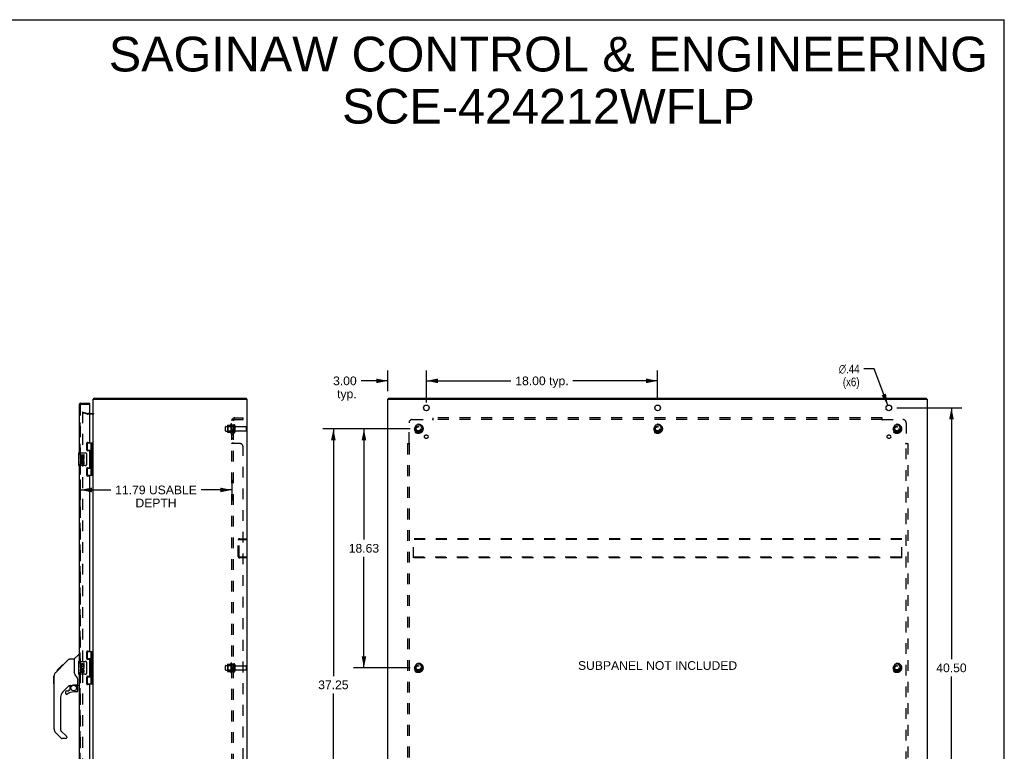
# Model space of a CAD drawing. Header units: inches. Extents: x 0 to 153, y 0 to 99.
# Tile 9 of 9: x 77 to 153, y 42 to 99. Entities that reach past the tile are written whole.
import ezdxf

# ---------------------------------------------------------------- set-up
doc = ezdxf.new("R2010")
doc.units = ezdxf.units.IN
doc.header["$LTSCALE"] = 8.430328
doc.header["$MEASUREMENT"] = 0
doc.linetypes.add('HIDDEN', pattern=[0.2, 0.1, -0.1])
doc.layers.get('0').update_dxf_attribs({"linetype": 'CONTINUOUS'})
for name, color, linetype in [('DEFAULT_2', 8, 'HIDDEN'), ('DIMENSIONS', 7, 'CONTINUOUS'), ('MASTER_DOOR_ASSEMBLY', 7, 'CONTINUOUS'), ('SLAVE_DOOR_ASSEMBLY', 7, 'CONTINUOUS'), ('SUBPANEL', 7, 'CONTINUOUS')]:
    doc.layers.add(name, color=color, linetype=linetype)
doc.styles.get("Standard").update_dxf_attribs({"font": 'arial.ttf'})
doc.styles.add('TEXTSTYLE_1', font='gdt', dxfattribs={"width": 0.8})
doc.dimstyles.new('DIMSTYLE_1', dxfattribs={"dimtxt": 0.67623, "dimasz": 0.901639, "dimexe": 0.09, "dimexo": 0.07, "dimgap": 0.0375, "dimtad": 0, "dimtih": 1, "dimtoh": 1, "dimzin": 4, "dimdsep": 46, "dimtxsty": 'Standard', "dimblk": '_FILLED', "dimblk1": '_FILLED', "dimblk2": '_FILLED', "dimcen": 0.09, "dimadec": 3, "dimazin": 1, "dimtfac": 1, "dimtdec": 3, "dimtofl": 0, "dimtmove": 0, "dimatfit": 3, "dimldrblk": '_FILLED', "dimfxl": 0, "dimtolj": 1, "dimtzin": 4, "dimarcsym": 0})
doc.dimstyles.new('DIMSTYLE_2', dxfattribs={"dimtxt": 0.67623, "dimasz": 0.901639, "dimexe": 0.09, "dimexo": 0.07, "dimgap": 0.09, "dimtad": 0, "dimtih": 1, "dimtoh": 1, "dimzin": 4, "dimdsep": 46, "dimtxsty": 'Standard', "dimblk": '_FILLED', "dimblk1": '_FILLED', "dimblk2": '_FILLED', "dimcen": 0.09, "dimadec": 3, "dimazin": 1, "dimtfac": 1, "dimtdec": 3, "dimtofl": 0, "dimtmove": 0, "dimatfit": 1, "dimldrblk": '_FILLED', "dimfxl": 0, "dimtolj": 1, "dimtzin": 4, "dimarcsym": 0})

# ---------------------------------------------------------------- blocks, each defined once
blk = doc.blocks.new('_FILLED')
at = {"color": 0, "linetype": 'ByBlock'}
blk.add_solid([(0, 0), (-1, 0.2), (-1, -0.2)], dxfattribs=at)
blk = doc.blocks.new('*D6')
at = {"layer": 'DIMENSIONS', "color": 2, "linetype": 'Continuous'}
for p, q in [((105.292, 70.244), (105.292, 71.856)), ((108.292, 69.35), (108.292, 71.856)), ((105.292, 71.045), (103.21, 71.045)), ((108.292, 71.045), (110.095, 71.045))]:
    blk.add_line(p, q, dxfattribs=at)
at = {"layer": 'DIMENSIONS', "color": 2, "linetype": 'Continuous', "xscale": 0.9016393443, "yscale": 0.9016393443, "zscale": 0.9016393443}
blk.add_blockref('_FILLED', (105.292, 71.045), dxfattribs=at)
at = {"layer": 'DIMENSIONS', "color": 2, "linetype": 'Continuous', "xscale": 0.9016393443, "yscale": 0.9016393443, "zscale": 0.9016393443, "rotation": 180}
blk.add_blockref('_FILLED', (108.292, 71.045), dxfattribs=at)
at = {"layer": 'DIMENSIONS', "color": 2, "linetype": 'Continuous', "insert": (102.871, 71.383), "char_height": 0.6762, "width": 1.83763, "attachment_point": 3, "line_spacing_factor": 0.9}
blk.add_mtext('3.00\\Ptyp.', dxfattribs=at)
blk = doc.blocks.new('*D7')
at = {"layer": 'DIMENSIONS', "color": 2, "linetype": 'Continuous'}
for p, q in [((143.137, 71.978), (142.348, 71.978)), ((144.214, 69.142), (143.137, 71.978))]:
    blk.add_line(p, q, dxfattribs=at)
at = {"layer": 'DIMENSIONS', "color": 2, "linetype": 'Continuous', "xscale": 0.9016393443, "yscale": 0.9016393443, "zscale": 0.9016393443, "rotation": 290.7980968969}
blk.add_blockref('_FILLED', (144.214, 69.142), dxfattribs=at)
at = {"layer": 'DIMENSIONS', "color": 2, "linetype": 'Continuous', "insert": (142.01, 72.316), "char_height": 0.67623, "width": 2.21388, "attachment_point": 3, "line_spacing_factor": 0.9, "style": 'TEXTSTYLE_1'}
blk.add_mtext('{\\fgdt;n}\\fArial;.44\\P(x6)', dxfattribs=at)
blk = doc.blocks.new('*D9')
at = {"layer": 'DIMENSIONS', "color": 2, "linetype": 'Continuous'}
for p, q in [((81.355, 63.337), (81.355, 61.735)), ((93.148, 63.33), (93.148, 61.735)), ((81.355, 62.546), (83.741, 62.546)), ((93.148, 62.546), (90.762, 62.546))]:
    blk.add_line(p, q, dxfattribs=at)
at = {"layer": 'DIMENSIONS', "color": 2, "linetype": 'Continuous', "xscale": 0.9016393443, "yscale": 0.9016393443, "zscale": 0.9016393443, "rotation": 180}
blk.add_blockref('_FILLED', (81.355, 62.546), dxfattribs=at)
at = {"layer": 'DIMENSIONS', "color": 2, "linetype": 'Continuous', "xscale": 0.9016393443, "yscale": 0.9016393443, "zscale": 0.9016393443}
blk.add_blockref('_FILLED', (93.148, 62.546), dxfattribs=at)
at = {"layer": 'DIMENSIONS', "color": 2, "linetype": 'Continuous', "insert": (87.252, 62.885), "char_height": 0.67623, "width": 6.34499, "attachment_point": 2, "line_spacing_factor": 0.9}
blk.add_mtext('11.79 USABLE\\PDEPTH', dxfattribs=at)
blk = doc.blocks.new('*D10')
at = {"layer": 'DIMENSIONS', "color": 2, "linetype": 'Continuous'}
for p, q in [((108.292, 69.569), (108.292, 71.856)), ((126.292, 69.569), (126.292, 71.856)), ((108.292, 71.045), (114.881, 71.045)), ((126.292, 71.045), (119.703, 71.045))]:
    blk.add_line(p, q, dxfattribs=at)
at = {"layer": 'DIMENSIONS', "color": 2, "linetype": 'Continuous', "xscale": 0.9016393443, "yscale": 0.9016393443, "zscale": 0.9016393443, "rotation": 180}
blk.add_blockref('_FILLED', (108.292, 71.045), dxfattribs=at)
at = {"layer": 'DIMENSIONS', "color": 2, "linetype": 'Continuous', "xscale": 0.9016393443, "yscale": 0.9016393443, "zscale": 0.9016393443}
blk.add_blockref('_FILLED', (126.292, 71.045), dxfattribs=at)
at = {"layer": 'DIMENSIONS', "color": 2, "linetype": 'Continuous', "insert": (117.292, 71.383), "char_height": 0.6762, "width": 4.14536, "attachment_point": 2, "line_spacing_factor": 0.9}
blk.add_mtext('18.00 typ.', dxfattribs=at)
blk = doc.blocks.new('*D11')
at = {"layer": 'DIMENSIONS', "color": 2, "linetype": 'Continuous'}
for p, q in [((144.923, 68.937), (149.976, 68.937)), ((149.165, 68.937), (149.165, 49.364)), ((149.165, 28.437), (149.165, 48.011)), ((144.923, 28.437), (149.976, 28.437))]:
    blk.add_line(p, q, dxfattribs=at)
at = {"layer": 'DIMENSIONS', "color": 2, "linetype": 'Continuous', "xscale": 0.9016393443, "yscale": 0.9016393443, "zscale": 0.9016393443}
for p, rotation in [((149.165, 68.937), 90), ((149.165, 28.437), 270)]:
    blk.add_blockref('_FILLED', p, dxfattribs=dict(at, rotation=rotation))
at = {"layer": 'DIMENSIONS', "color": 2, "linetype": 'Continuous', "insert": (149.165, 49.025), "char_height": 0.6762, "width": 2.36303, "attachment_point": 2, "line_spacing_factor": 0.9}
blk.add_mtext('40.50', dxfattribs=at)
blk = doc.blocks.new('*D12')
at = {"layer": 'DIMENSIONS', "color": 2, "linetype": 'Continuous'}
for p, q in [((107.036, 67.312), (100.244, 67.312)), ((101.056, 67.312), (101.056, 48.04)), ((101.056, 30.062), (101.056, 46.687)), ((107.036, 30.062), (100.244, 30.062))]:
    blk.add_line(p, q, dxfattribs=at)
at = {"layer": 'DIMENSIONS', "color": 2, "linetype": 'Continuous', "xscale": 0.9016393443, "yscale": 0.9016393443, "zscale": 0.9016393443}
for p, rotation in [((101.056, 67.312), 90), ((101.056, 30.062), 270)]:
    blk.add_blockref('_FILLED', p, dxfattribs=dict(at, rotation=rotation))
at = {"layer": 'DIMENSIONS', "color": 2, "linetype": 'Continuous', "insert": (101.056, 47.702), "char_height": 0.6762, "width": 2.36303, "attachment_point": 2, "line_spacing_factor": 0.9}
blk.add_mtext('37.25', dxfattribs=at)
blk = doc.blocks.new('*D13')
at = {"layer": 'DIMENSIONS', "color": 2, "linetype": 'Continuous'}
for p, q in [((107.036, 67.312), (102.622, 67.312)), ((103.433, 67.312), (103.433, 58.676)), ((103.433, 48.687), (103.433, 57.324)), ((107.036, 48.687), (102.622, 48.687))]:
    blk.add_line(p, q, dxfattribs=at)
at = {"layer": 'DIMENSIONS', "color": 2, "linetype": 'Continuous', "xscale": 0.9016393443, "yscale": 0.9016393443, "zscale": 0.9016393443}
for p, rotation in [((103.433, 67.312), 90), ((103.433, 48.687), 270)]:
    blk.add_blockref('_FILLED', p, dxfattribs=dict(at, rotation=rotation))
at = {"layer": 'DIMENSIONS', "color": 2, "linetype": 'Continuous', "insert": (103.433, 58.338), "char_height": 0.6762, "width": 2.36303, "attachment_point": 2, "line_spacing_factor": 0.9}
blk.add_mtext('18.63', dxfattribs=at)

msp = doc.modelspace()

# ---------------------------------------------------------------- linework, layer by layer
at = {"color": 7, "linetype": 'Continuous'}
for p, q in [((0, 99.18), (153.279, 99.18)), ((153.279, 0), (153.279, 99.18)), ((82.411, 69.612), (82.411, 69.687)), ((94.285, 69.612), (94.285, 69.687)), ((105.355, 69.612), (105.355, 69.687)), ((147.229, 69.612), (147.229, 69.687))]:
    msp.add_line(p, q, dxfattribs=at)
at = {"color": 3, "linetype": 'Continuous'}
for p, q in [((82.348, 27.762), (82.348, 69.612)), ((82.348, 69.612), (94.348, 69.612)), ((82.411, 69.687), (94.285, 69.687)), ((94.348, 27.762), (94.348, 69.612)), ((105.292, 27.762), (105.292, 69.612)), ((105.292, 69.612), (147.292, 69.612)), ((105.355, 69.687), (147.229, 69.687)), ((147.292, 27.762), (147.292, 69.612)), ((82.105, 68.512), (82.306, 68.512))]:
    msp.add_line(p, q, dxfattribs=at)
for points in [[(82.386, 69.657), (82.388, 69.658), (82.389, 69.66), (82.391, 69.662), (82.392, 69.664), (82.393, 69.666), (82.395, 69.669), (82.397, 69.673)], [(82.397, 69.673), (82.398, 69.675), (82.399, 69.677), (82.401, 69.679), (82.402, 69.681), (82.403, 69.683), (82.404, 69.684), (82.406, 69.685), (82.407, 69.686), (82.408, 69.687), (82.409, 69.687), (82.41, 69.687), (82.411, 69.687)]]:
    msp.add_lwpolyline(points, dxfattribs=at)
for centre in [(108.292, 68.937), (126.292, 68.937), (144.292, 68.937)]:
    msp.add_circle(centre, 0.219, dxfattribs=at)
for centre, radius, start, end in [((82.465, 69.57), 0.117, 132.55692, 158.95735), ((82.306, 68.554), 0.042, 270, 340.13812)]:
    msp.add_arc(centre, radius, start, end, dxfattribs=at)
at = {"color": 7, "linetype": 'Continuous'}
msp.add_arc((82.306, 68.554), 0.042, 340.13812, 360, dxfattribs=at)
at = {"layer": 'DEFAULT_2', "color": 8, "linetype": 'HIDDEN'}
for p, q in [((81.555, 68.617), (81.536, 68.544)), ((81.536, 68.596), (81.536, 28.779)), ((81.922, 68.441), (81.536, 68.544)), ((81.55, 68.611), (81.549, 68.611)), ((81.555, 68.617), (81.941, 68.513)), ((82.105, 68.512), (81.948, 68.512)), ((82.306, 68.437), (81.948, 68.437)), ((92.648, 67.155), (92.648, 67.47)), ((92.678, 67.5), (93.273, 67.5)), ((92.812, 67.568), (92.812, 67.057)), ((92.832, 67.496), (92.812, 67.516)), ((92.823, 67.59), (93.05, 67.59)), ((92.832, 67.496), (92.832, 67.129)), ((93.128, 67.496), (92.832, 67.496)), ((93.078, 67.668), (93.078, 66.957)), ((93.128, 67.496), (93.148, 67.516)), ((93.128, 67.496), (93.128, 67.129)), ((93.148, 67.647), (93.148, 66.978)), ((93.273, 67.57), (93.273, 67.055)), ((93.383, 67.57), (93.383, 67.055)), ((93.446, 67.477), (94.243, 67.477)), ((94.273, 67.447), (94.273, 67.177)), ((107.504, 67.585), (107.349, 67.317)), ((107.821, 67.59), (107.512, 67.59)), ((107.984, 67.317), (107.83, 67.585)), ((126.129, 67.585), (125.974, 67.317)), ((126.446, 67.59), (126.137, 67.59)), ((126.609, 67.317), (126.455, 67.585)), ((144.754, 67.585), (144.599, 67.317)), ((145.071, 67.59), (144.762, 67.59)), ((145.234, 67.317), (145.08, 67.585)), ((92.678, 67.125), (93.273, 67.125)), ((92.832, 67.129), (92.812, 67.109)), ((92.823, 67.035), (93.05, 67.035)), ((93.128, 67.129), (92.832, 67.129)), ((93.128, 67.129), (93.148, 67.109)), ((93.446, 67.147), (94.243, 67.147)), ((107.349, 67.307), (107.504, 67.04)), ((107.821, 67.035), (107.512, 67.035)), ((107.83, 67.04), (107.984, 67.307)), ((125.974, 67.307), (126.129, 67.04)), ((126.446, 67.035), (126.137, 67.035)), ((126.455, 67.04), (126.609, 67.307)), ((144.599, 67.307), (144.754, 67.04)), ((145.071, 67.035), (144.762, 67.035)), ((145.08, 67.04), (145.234, 67.307)), ((93.648, 57.367), (93.648, 58.633)), ((93.723, 57.367), (93.723, 58.633)), ((93.765, 58.75), (94.273, 58.75)), ((93.765, 58.675), (94.273, 58.675)), ((94.273, 58.675), (94.273, 58.75)), ((107.292, 57.25), (107.292, 58.75)), ((145.292, 58.75), (107.292, 58.75)), ((145.292, 58.675), (107.292, 58.675)), ((145.292, 57.25), (145.292, 58.75)), ((93.765, 57.325), (94.273, 57.325)), ((94.273, 57.25), (93.765, 57.25)), ((94.273, 57.325), (94.273, 57.25)), ((107.292, 57.325), (145.292, 57.325)), ((145.292, 57.25), (107.292, 57.25)), ((92.648, 48.53), (92.648, 48.845)), ((92.678, 48.875), (93.273, 48.875)), ((92.678, 48.5), (93.273, 48.5)), ((92.812, 48.943), (92.812, 48.432)), ((92.832, 48.871), (92.812, 48.891)), ((92.832, 48.504), (92.812, 48.484)), ((92.823, 48.965), (93.05, 48.965)), ((92.823, 48.41), (93.05, 48.41)), ((93.128, 48.871), (92.832, 48.871)), ((92.832, 48.871), (92.832, 48.504)), ((93.128, 48.504), (92.832, 48.504)), ((93.078, 49.043), (93.078, 48.332)), ((93.128, 48.871), (93.148, 48.891)), ((93.128, 48.871), (93.128, 48.504)), ((93.128, 48.504), (93.148, 48.484)), ((93.148, 49.022), (93.148, 48.353)), ((93.273, 48.945), (93.273, 48.43)), ((93.383, 48.945), (93.383, 48.43)), ((93.446, 48.852), (94.243, 48.852)), ((93.446, 48.522), (94.243, 48.522)), ((94.273, 48.822), (94.273, 48.552)), ((107.504, 48.96), (107.349, 48.692)), ((107.349, 48.682), (107.504, 48.415)), ((107.821, 48.965), (107.512, 48.965)), ((107.821, 48.41), (107.512, 48.41)), ((107.984, 48.692), (107.83, 48.96)), ((107.83, 48.415), (107.984, 48.682)), ((144.754, 48.96), (144.599, 48.692)), ((144.599, 48.682), (144.754, 48.415)), ((145.071, 48.965), (144.762, 48.965)), ((145.071, 48.41), (144.762, 48.41)), ((145.234, 48.692), (145.08, 48.96)), ((145.08, 48.415), (145.234, 48.682))]:
    msp.add_line(p, q, dxfattribs=at)
for points in [[(81.549, 68.611), (81.547, 68.611), (81.545, 68.61), (81.544, 68.61), (81.543, 68.609), (81.541, 68.608), (81.54, 68.607), (81.539, 68.606), (81.538, 68.604), (81.537, 68.603), (81.536, 68.601), (81.536, 68.599), (81.536, 68.598), (81.536, 68.596)], [(81.554, 68.611), (81.552, 68.611), (81.55, 68.611), (81.55, 68.611)]]:
    msp.add_lwpolyline(points, dxfattribs=at)
for centre, radius in [((107.667, 67.312), 0.372), ((107.667, 67.312), 0.356), ((107.667, 67.312), 0.312), ((107.667, 67.312), 0.204), ((107.667, 67.312), 0.188), ((107.667, 67.312), 0.183), ((107.667, 67.312), 0.165), ((126.292, 67.312), 0.372), ((126.292, 67.312), 0.356), ((126.292, 67.312), 0.312), ((126.292, 67.312), 0.204), ((126.292, 67.312), 0.188), ((126.292, 67.312), 0.183), ((126.292, 67.312), 0.165), ((144.917, 67.312), 0.372), ((144.917, 67.312), 0.356), ((144.917, 67.312), 0.312), ((144.917, 67.312), 0.204), ((144.917, 67.312), 0.188), ((144.917, 67.312), 0.183), ((144.917, 67.312), 0.165), ((107.667, 48.687), 0.372), ((144.917, 48.687), 0.372), ((107.667, 48.687), 0.356), ((107.667, 48.687), 0.312), ((107.667, 48.687), 0.204), ((107.667, 48.687), 0.188), ((107.667, 48.687), 0.183), ((107.667, 48.687), 0.165), ((144.917, 48.687), 0.356), ((144.917, 48.687), 0.312), ((144.917, 48.687), 0.204), ((144.917, 48.687), 0.188), ((144.917, 48.687), 0.183), ((144.917, 48.687), 0.165)]:
    msp.add_circle(centre, radius, dxfattribs=at)
for centre, radius, start, end in [((81.948, 68.537), 0.1, 255, 270), ((81.948, 68.537), 0.025, 255, 270), ((82.306, 68.554), 0.117, 270, 326.90018), ((92.678, 67.47), 0.03, 90, 180), ((92.953, 67.568), 0.141, 174.79195, 180), ((92.823, 67.58), 0.01, 90, 174.80617), ((93.032, 67.6), 0.01, 270, 336.03207), ((93.678, 67.312), 0.698, 149.33687, 156.03207), ((93.11, 67.647), 0.0384, 0, 145.55034), ((93.328, 67.57), 0.055, 0, 180), ((93.446, 67.54), 0.0625, 180, 270), ((94.243, 67.447), 0.03, 0, 90), ((107.512, 67.58), 0.01, 90.01235, 149.98915), ((107.821, 67.58), 0.01, 30.01204, 89.98872), ((126.137, 67.58), 0.01, 90.01235, 149.98915), ((126.446, 67.58), 0.01, 30.01204, 89.98872), ((144.762, 67.58), 0.01, 90.01235, 149.98915), ((145.071, 67.58), 0.01, 30.01204, 89.98872), ((92.678, 67.155), 0.03, 180, 270), ((92.953, 67.057), 0.141, 180, 185.20805), ((92.823, 67.045), 0.01, 185.19383, 270), ((93.032, 67.025), 0.01, 23.96793, 90), ((93.678, 67.312), 0.698, 203.96793, 210.66313), ((93.11, 66.978), 0.0384, 214.44966, 360), ((93.328, 67.055), 0.055, 180, 360), ((93.446, 67.085), 0.0625, 90, 180), ((94.243, 67.177), 0.03, 270, 360), ((107.358, 67.312), 0.01, 150.01268, 209.98829), ((107.512, 67.045), 0.01, 210.01204, 269.98872), ((107.821, 67.045), 0.01, 270.01235, 329.98915), ((107.976, 67.312), 0.01, 330.01268, 29.98829), ((125.983, 67.312), 0.01, 150.01268, 209.98829), ((126.137, 67.045), 0.01, 210.01204, 269.98872), ((126.446, 67.045), 0.01, 270.01235, 329.98915), ((126.601, 67.312), 0.01, 330.01268, 29.98829), ((144.608, 67.312), 0.01, 150.01268, 209.98829), ((144.762, 67.045), 0.01, 210.01204, 269.98872), ((145.071, 67.045), 0.01, 270.01235, 329.98915), ((145.226, 67.312), 0.01, 330.01268, 29.98829), ((93.765, 58.633), 0.117, 90, 180), ((93.765, 58.633), 0.042, 90, 180), ((93.765, 57.367), 0.117, 180, 270), ((93.765, 57.367), 0.042, 180, 270), ((93.11, 49.022), 0.0384, 0, 145.55034), ((92.678, 48.845), 0.03, 90, 180), ((92.678, 48.53), 0.03, 180, 270), ((92.953, 48.943), 0.141, 174.79195, 180), ((92.953, 48.432), 0.141, 180, 185.20805), ((92.823, 48.955), 0.01, 90, 174.80617), ((92.823, 48.42), 0.01, 185.19383, 270), ((93.032, 48.975), 0.01, 270, 336.03207), ((93.032, 48.4), 0.01, 23.96793, 90), ((93.678, 48.687), 0.698, 149.33687, 156.03207), ((93.678, 48.687), 0.698, 203.96793, 210.66313), ((93.11, 48.353), 0.0384, 214.44966, 360), ((93.328, 48.945), 0.055, 0, 180), ((93.328, 48.43), 0.055, 180, 360), ((93.446, 48.915), 0.0625, 180, 270), ((93.446, 48.46), 0.0625, 90, 180), ((94.243, 48.822), 0.03, 0, 90), ((94.243, 48.552), 0.03, 270, 360), ((107.358, 48.687), 0.01, 150.01268, 209.98829), ((107.512, 48.955), 0.01, 90.01235, 149.98915), ((107.512, 48.42), 0.01, 210.01204, 269.98872), ((107.821, 48.955), 0.01, 30.01204, 89.98872), ((107.821, 48.42), 0.01, 270.01235, 329.98915), ((107.976, 48.687), 0.01, 330.01268, 29.98829), ((144.608, 48.687), 0.01, 150.01268, 209.98829), ((144.762, 48.955), 0.01, 90.01235, 149.98915), ((144.762, 48.42), 0.01, 210.01204, 269.98872), ((145.071, 48.955), 0.01, 30.01204, 89.98872), ((145.071, 48.42), 0.01, 270.01235, 329.98915), ((145.226, 48.687), 0.01, 330.01268, 29.98829)]:
    msp.add_arc(centre, radius, start, end, dxfattribs=at)
at = {"layer": 'MASTER_DOOR_ASSEMBLY', "color": 3, "linetype": 'Continuous'}
for p, q in [((81.28, 69.195), (81.28, 65.437)), ((81.397, 69.312), (82.105, 69.312)), ((82.105, 66.279), (82.105, 69.222)), ((81.855, 65.658), (81.855, 66.185)), ((81.918, 66.248), (82.074, 66.248)), ((82.074, 65.595), (81.918, 65.595)), ((82.105, 64.311), (82.105, 65.564)), ((81.28, 64.437), (81.28, 49.187)), ((81.855, 63.69), (81.855, 64.217)), ((81.918, 64.28), (82.074, 64.28)), ((82.074, 63.627), (81.918, 63.627)), ((82.105, 50.029), (82.105, 63.596)), ((81.855, 49.408), (81.855, 49.935)), ((81.918, 49.998), (82.074, 49.998)), ((82.074, 49.345), (81.918, 49.345)), ((82.105, 48.061), (82.105, 49.314)), ((81.28, 48.187), (81.28, 32.937)), ((81.855, 47.44), (81.855, 47.967)), ((81.918, 48.03), (82.074, 48.03)), ((82.074, 47.377), (81.918, 47.377)), ((82.105, 33.779), (82.105, 47.346))]:
    msp.add_line(p, q, dxfattribs=at)
at = {"layer": 'MASTER_DOOR_ASSEMBLY', "color": 8, "linetype": 'HIDDEN'}
for p, q in [((81.355, 69.195), (81.355, 65.282)), ((82.09, 69.237), (81.397, 69.237)), ((81.355, 64.592), (81.355, 49.032)), ((81.355, 48.342), (81.355, 32.782))]:
    msp.add_line(p, q, dxfattribs=at)
at = {"layer": 'MASTER_DOOR_ASSEMBLY', "color": 7, "linetype": 'Continuous'}
for p, q in [((82.105, 69.237), (82.09, 69.237)), ((82.105, 69.237), (82.105, 69.312)), ((81.864, 66.217), (82.348, 66.217)), ((81.89, 66.217), (81.89, 65.626)), ((82.21, 65.53), (82.21, 66.217)), ((82.309, 63.658), (82.309, 66.217)), ((81.22, 65.422), (81.22, 64.452)), ((81.235, 65.437), (81.745, 65.437)), ((81.358, 65.283), (81.358, 65.053)), ((81.418, 65.283), (81.358, 65.283)), ((81.418, 65.283), (81.418, 65.116)), ((81.481, 65.252), (81.481, 65.116)), ((81.542, 65.252), (81.481, 65.252)), ((81.542, 65.116), (81.542, 65.252)), ((81.607, 65.283), (81.607, 65.116)), ((81.67, 65.283), (81.607, 65.283)), ((81.67, 65.053), (81.67, 65.283)), ((81.845, 65.337), (81.845, 64.537)), ((82.21, 65.626), (81.864, 65.626)), ((81.87, 65.617), (81.921, 65.617)), ((81.921, 65.595), (81.921, 65.617)), ((82.194, 65.499), (82.194, 65.429)), ((82.194, 65.429), (82.194, 65.359)), ((82.21, 64.546), (82.21, 65.329)), ((81.745, 64.437), (81.235, 64.437)), ((81.358, 65.053), (81.617, 65.053)), ((81.358, 65.006), (81.358, 64.953)), ((81.358, 64.822), (81.358, 64.665)), ((81.418, 64.822), (81.358, 64.822)), ((81.426, 65.017), (81.368, 65.042)), ((81.481, 65.116), (81.418, 65.116)), ((81.418, 64.822), (81.418, 64.686)), ((81.481, 64.728), (81.481, 64.686)), ((81.607, 65.116), (81.542, 65.116)), ((81.542, 64.665), (81.542, 64.734)), ((81.617, 65.053), (81.59, 65.034)), ((81.607, 64.728), (81.607, 64.592)), ((81.607, 64.592), (81.67, 64.592)), ((81.652, 65.053), (81.67, 65.053)), ((81.67, 64.592), (81.67, 64.728)), ((82.194, 64.515), (82.194, 64.445)), ((82.194, 64.445), (82.194, 64.375)), ((81.864, 64.248), (82.21, 64.248)), ((82.348, 63.658), (81.864, 63.658)), ((81.921, 64.257), (81.87, 64.257)), ((81.89, 64.248), (81.89, 63.658)), ((81.921, 64.257), (81.921, 64.28)), ((82.21, 63.658), (82.21, 64.345)), ((81.864, 49.967), (82.348, 49.967)), ((81.89, 49.967), (81.89, 49.376)), ((82.21, 49.28), (82.21, 49.967)), ((82.309, 47.408), (82.309, 49.967)), ((79.853, 48.737), (80.47, 49.353)), ((80.525, 49.376), (80.887, 49.376)), ((80.887, 49.376), (80.887, 48.272)), ((80.892, 49.382), (81.19, 49.68)), ((81.28, 49.691), (81.218, 49.691)), ((81.22, 49.172), (81.22, 48.202)), ((81.235, 49.187), (81.745, 49.187)), ((81.845, 49.087), (81.845, 48.287)), ((82.21, 49.376), (81.864, 49.376)), ((81.87, 49.367), (81.921, 49.367)), ((81.921, 49.345), (81.921, 49.367)), ((82.194, 49.249), (82.194, 49.179)), ((82.194, 49.179), (82.194, 49.109)), ((82.21, 48.296), (82.21, 49.079)), ((79.427, 48.31), (79.406, 48.288)), ((79.427, 48.31), (79.705, 48.588)), ((79.533, 48.483), (79.946, 48.897)), ((79.533, 48.483), (79.6, 48.483)), ((79.536, 48.486), (79.603, 48.486)), ((79.604, 48.487), (79.537, 48.487)), ((79.685, 48.568), (79.618, 48.568)), ((79.705, 48.588), (79.838, 48.721)), ((79.771, 48.655), (79.705, 48.655)), ((79.719, 48.602), (79.705, 48.588)), ((79.766, 48.65), (79.719, 48.602)), ((79.853, 48.737), (79.787, 48.737)), ((79.809, 48.693), (79.853, 48.737)), ((79.93, 48.813), (79.863, 48.813)), ((80.013, 48.897), (79.946, 48.897)), ((79.947, 48.897), (79.948, 48.899)), ((79.947, 48.897), (80.014, 48.897)), ((79.948, 48.899), (80.015, 48.899)), ((80.906, 48.281), (80.887, 48.334)), ((81.358, 49.033), (81.358, 48.803)), ((81.418, 49.033), (81.358, 49.033)), ((81.358, 48.803), (81.617, 48.803)), ((81.358, 48.756), (81.358, 48.703)), ((81.358, 48.572), (81.358, 48.415)), ((81.418, 48.572), (81.358, 48.572)), ((81.426, 48.767), (81.368, 48.792)), ((81.418, 49.033), (81.418, 48.866)), ((81.481, 48.866), (81.418, 48.866)), ((81.418, 48.572), (81.418, 48.436)), ((81.481, 49.002), (81.481, 48.866)), ((81.542, 49.002), (81.481, 49.002)), ((81.481, 48.478), (81.481, 48.436)), ((81.542, 48.866), (81.542, 49.002)), ((81.607, 48.866), (81.542, 48.866)), ((81.542, 48.415), (81.542, 48.484)), ((81.617, 48.803), (81.59, 48.784)), ((81.607, 49.033), (81.607, 48.866)), ((81.67, 49.033), (81.607, 49.033)), ((81.607, 48.478), (81.607, 48.342)), ((81.607, 48.342), (81.67, 48.342)), ((81.652, 48.803), (81.67, 48.803)), ((81.67, 48.803), (81.67, 49.033)), ((81.67, 48.342), (81.67, 48.478)), ((79.3, 47.45), (79.3, 48.036)), ((79.312, 43.929), (79.312, 48.032)), ((81.162, 47.349), (81.162, 47.756)), ((81.745, 48.187), (81.235, 48.187)), ((81.864, 47.998), (82.21, 47.998)), ((81.921, 48.007), (81.87, 48.007)), ((81.89, 47.998), (81.89, 47.408)), ((81.921, 48.007), (81.921, 48.03)), ((82.194, 48.265), (82.194, 48.195)), ((82.194, 48.195), (82.194, 48.125)), ((82.21, 47.408), (82.21, 48.095)), ((80.498, 47.315), (79.996, 46.813)), ((80.217, 46.815), (80.217, 46.696)), ((80.296, 46.894), (80.449, 46.894)), ((80.457, 46.898), (80.529, 46.969)), ((80.532, 47.305), (80.532, 46.978)), ((80.574, 47.309), (80.662, 47.309)), ((80.662, 47.309), (80.663, 47.309)), ((80.847, 47.351), (81.142, 47.351)), ((81.083, 46.815), (80.847, 46.815)), ((81.025, 47.351), (81.104, 47.271)), ((81.097, 47.264), (81.09, 47.257)), ((81.142, 47.132), (81.162, 47.132)), ((81.162, 46.894), (81.162, 47.132)), ((81.201, 47.309), (81.28, 47.309)), ((82.348, 47.408), (81.864, 47.408)), ((79.824, 46.396), (79.824, 43.844)), ((79.847, 43.788), (80.282, 43.352)), ((79.879, 43.199), (79.427, 43.651)), ((80.217, 43.176), (79.935, 43.176)), ((80.296, 43.319), (80.296, 43.254))]:
    msp.add_line(p, q, dxfattribs=at)
for points in [[(81.838, 65.374), (81.84, 65.368), (81.842, 65.362), (81.843, 65.356), (81.844, 65.35), (81.845, 65.344), (81.845, 65.337)], [(82.21, 65.285), (82.209, 65.294), (82.207, 65.303), (82.204, 65.314), (82.2, 65.325), (82.196, 65.337), (82.191, 65.348), (82.186, 65.36), (82.182, 65.372), (82.177, 65.383), (82.173, 65.395), (82.17, 65.406), (82.168, 65.418), (82.168, 65.429), (82.168, 65.441), (82.17, 65.452), (82.173, 65.464), (82.177, 65.475), (82.181, 65.487), (82.186, 65.499), (82.191, 65.51), (82.196, 65.522), (82.2, 65.534), (82.204, 65.545), (82.207, 65.555), (82.209, 65.565), (82.21, 65.573)], [(81.845, 64.537), (81.845, 64.531), (81.844, 64.525), (81.843, 64.519), (81.842, 64.513), (81.84, 64.507), (81.838, 64.501)], [(82.21, 64.301), (82.209, 64.31), (82.207, 64.319), (82.204, 64.33), (82.2, 64.341), (82.196, 64.353), (82.191, 64.364), (82.186, 64.376), (82.182, 64.388), (82.177, 64.399), (82.173, 64.411), (82.17, 64.422), (82.168, 64.434), (82.168, 64.445), (82.168, 64.457), (82.17, 64.468), (82.173, 64.48), (82.177, 64.491), (82.181, 64.503), (82.186, 64.515), (82.191, 64.526), (82.196, 64.538), (82.2, 64.55), (82.204, 64.561), (82.207, 64.571), (82.209, 64.581), (82.21, 64.589)], [(80.47, 49.353), (80.477, 49.36), (80.486, 49.366), (80.495, 49.37), (80.505, 49.374), (80.515, 49.376), (80.525, 49.376)], [(81.838, 49.124), (81.84, 49.118), (81.842, 49.112), (81.843, 49.106), (81.844, 49.1), (81.845, 49.094), (81.845, 49.087)], [(82.21, 49.035), (82.209, 49.044), (82.207, 49.053), (82.204, 49.064), (82.2, 49.075), (82.196, 49.087), (82.191, 49.098), (82.186, 49.11), (82.182, 49.122), (82.177, 49.133), (82.173, 49.145), (82.17, 49.156), (82.168, 49.168), (82.168, 49.179), (82.168, 49.191), (82.17, 49.202), (82.173, 49.214), (82.177, 49.225), (82.181, 49.237), (82.186, 49.249), (82.191, 49.26), (82.196, 49.272), (82.2, 49.284), (82.204, 49.295), (82.207, 49.305), (82.209, 49.315), (82.21, 49.323)], [(79.426, 48.309), (79.407, 48.288), (79.382, 48.256), (79.36, 48.22), (79.342, 48.183), (79.328, 48.144), (79.318, 48.104), (79.313, 48.063), (79.312, 48.032)], [(79.809, 48.693), (79.788, 48.671), (79.766, 48.65)], [(81.845, 48.287), (81.845, 48.281), (81.844, 48.275), (81.843, 48.269), (81.842, 48.263), (81.84, 48.257), (81.838, 48.251)], [(82.21, 48.051), (82.209, 48.06), (82.207, 48.069), (82.204, 48.08), (82.2, 48.091), (82.196, 48.103), (82.191, 48.114), (82.186, 48.126), (82.182, 48.138), (82.177, 48.149), (82.173, 48.161), (82.17, 48.172), (82.168, 48.184), (82.168, 48.195), (82.168, 48.207), (82.17, 48.218), (82.173, 48.23), (82.177, 48.241), (82.181, 48.253), (82.186, 48.265), (82.191, 48.276), (82.196, 48.288), (82.2, 48.3), (82.204, 48.311), (82.207, 48.321), (82.209, 48.331), (82.21, 48.339)], [(81.109, 47.926), (81.058, 48), (81.009, 48.077), (80.968, 48.148), (80.934, 48.215), (80.906, 48.281)], [(81.162, 47.756), (81.161, 47.779), (81.156, 47.813), (81.148, 47.847), (81.135, 47.88), (81.12, 47.909), (81.109, 47.926)], [(80.663, 47.309), (80.671, 47.31), (80.68, 47.312), (80.69, 47.315), (80.701, 47.319), (80.715, 47.324), (80.73, 47.329), (80.746, 47.335), (80.763, 47.34), (80.782, 47.344), (80.801, 47.347), (80.82, 47.35), (80.839, 47.351), (80.847, 47.351)], [(81.142, 47.132), (81.142, 47.146), (81.14, 47.16), (81.137, 47.173), (81.133, 47.187), (81.129, 47.2), (81.123, 47.212), (81.116, 47.224), (81.108, 47.236), (81.1, 47.247), (81.09, 47.257)], [(81.104, 47.271), (81.104, 47.271), (81.104, 47.27), (81.103, 47.27), (81.102, 47.268), (81.1, 47.267), (81.097, 47.264)]]:
    msp.add_lwpolyline(points, dxfattribs=at)
msp.add_circle((80.847, 47.111), 0.217, dxfattribs=at)
at = {"layer": 'MASTER_DOOR_ASSEMBLY', "color": 3, "linetype": 'Continuous'}
for centre, radius, start, end in [((81.397, 69.195), 0.117, 90, 180), ((82.09, 69.222), 0.015, 0, 90), ((81.918, 66.185), 0.063, 90, 180), ((82.074, 66.279), 0.031, 270, 360), ((81.918, 65.658), 0.063, 180, 270), ((82.074, 65.564), 0.031, 0, 90), ((81.918, 64.217), 0.063, 90, 180), ((81.918, 63.69), 0.063, 180, 270), ((82.074, 64.311), 0.031, 270, 360), ((82.074, 63.596), 0.031, 0, 90), ((81.918, 49.935), 0.063, 90, 180), ((82.074, 50.029), 0.031, 270, 360), ((81.918, 49.408), 0.063, 180, 270), ((82.074, 49.314), 0.031, 0, 90), ((81.918, 47.967), 0.063, 90, 180), ((82.074, 48.061), 0.031, 270, 360), ((81.918, 47.44), 0.063, 180, 270), ((82.074, 47.346), 0.031, 0, 90)]:
    msp.add_arc(centre, radius, start, end, dxfattribs=at)
at = {"layer": 'MASTER_DOOR_ASSEMBLY', "color": 8, "linetype": 'HIDDEN'}
msp.add_arc((81.397, 69.195), 0.042, 90, 180, dxfattribs=at)
at = {"layer": 'MASTER_DOOR_ASSEMBLY', "color": 7, "linetype": 'Continuous'}
for centre, radius, start, end in [((81.235, 65.422), 0.015, 90, 180), ((81.745, 65.337), 0.1, 21.20502, 90), ((82.284, 65.499), 0.09, 144.81225, 180), ((82.284, 65.359), 0.09, 180, 215.18775), ((81.235, 64.452), 0.015, 180, 270), ((81.513, 64.979), 0.157, 156.59665, 170.29686), ((81.513, 64.979), 0.157, 189.70314, 341.87913), ((81.45, 64.686), 0.0943, 192.54017, 251.70103), ((81.513, 64.979), 0.0943, 156.59665, 35.11217), ((81.45, 64.686), 0.0314, 180, 0.04847), ((81.45, 64.686), 0.0943, 251.72667, 347.43379), ((81.576, 64.728), 0.0943, 0, 180), ((81.576, 64.723), 0.0362, 83.42855, 161.76278), ((81.576, 64.728), 0.0314, 0, 81.22946), ((81.513, 64.979), 0.157, 25.73705, 27.8532), ((81.516, 64.98), 0.154, 341.41988, 26.19629), ((81.745, 64.537), 0.1, 270, 338.79459), ((82.284, 64.515), 0.09, 144.81225, 180), ((82.284, 64.375), 0.09, 180, 215.18775), ((80.906, 49.368), 0.0197, 135, 172.5), ((81.218, 49.652), 0.0394, 90, 135), ((81.235, 49.172), 0.015, 90, 180), ((81.745, 49.087), 0.1, 21.20502, 90), ((82.284, 49.249), 0.09, 144.81225, 180), ((82.284, 49.109), 0.09, 180, 215.18775), ((79.745, 48.016), 0.433, 137.27268, 137.76144), ((81.513, 48.729), 0.157, 156.59665, 170.29686), ((81.513, 48.729), 0.157, 189.70314, 341.87913), ((81.45, 48.436), 0.0943, 192.54017, 251.70103), ((81.513, 48.729), 0.0943, 156.59665, 35.11217), ((81.45, 48.436), 0.0314, 180, 0.04847), ((81.45, 48.436), 0.0943, 251.72667, 347.43379), ((81.576, 48.478), 0.0943, 0, 180), ((81.576, 48.473), 0.0362, 83.42855, 161.76278), ((81.576, 48.478), 0.0314, 0, 81.22946), ((81.513, 48.729), 0.157, 25.73705, 27.8532), ((81.516, 48.73), 0.154, 341.41988, 26.19629), ((82.284, 48.265), 0.09, 144.81225, 180), ((79.32, 48.036), 0.0197, 110.85688, 180), ((81.235, 48.202), 0.015, 180, 270), ((81.745, 48.287), 0.1, 270, 338.79459), ((82.284, 48.125), 0.09, 180, 215.18775), ((79.32, 47.45), 0.0197, 180, 246.39296), ((80.414, 46.396), 0.591, 135, 180), ((80.296, 46.815), 0.0787, 90, 180), ((80.847, 46.028), 0.787, 90, 129.5212), ((80.574, 47.113), 0.197, 90, 135), ((80.449, 46.906), 0.0118, 270, 315), ((80.52, 46.978), 0.0118, 315, 360), ((81.083, 46.894), 0.0787, 270, 360), ((80.965, 47.132), 0.197, 0, 45), ((81.142, 47.37), 0.0197, 270, 360), ((81.201, 47.349), 0.0394, 180, 270), ((80.296, 46.696), 0.0787, 180, 309.5212), ((79.705, 43.929), 0.394, 180, 225), ((79.902, 43.844), 0.0787, 180, 225), ((79.935, 43.254), 0.0787, 225, 270), ((80.217, 43.254), 0.0787, 270, 360), ((80.249, 43.319), 0.0472, 0, 45)]:
    msp.add_arc(centre, radius, start, end, dxfattribs=at)
for centre in [(82.121, 65.429), (82.121, 64.445), (82.121, 49.179), (82.121, 48.195)]:
    msp.add_ellipse(centre, major_axis=(0, 0.188), ratio=0.5625, start_param=-2.134404, end_param=-1.007189, dxfattribs=at)
at = {"layer": 'SLAVE_DOOR_ASSEMBLY', "color": 8, "linetype": 'HIDDEN'}
for p, q in [((81.355, 65.282), (81.355, 69.195)), ((81.397, 69.237), (82.085, 69.237)), ((81.355, 49.032), (81.355, 64.592)), ((81.355, 32.782), (81.355, 48.342))]:
    msp.add_line(p, q, dxfattribs=at)
msp.add_arc((81.397, 69.195), 0.042, 90, 180, dxfattribs=at)
at = {"layer": 'SUBPANEL', "color": 8, "linetype": 'HIDDEN'}
for p, q in [((93.148, 29.344), (93.148, 68.031)), ((93.273, 68.031), (93.148, 68.031)), ((93.273, 67.562), (93.148, 67.562)), ((93.202, 68.07), (93.299, 67.99)), ((93.233, 68.027), (93.235, 68.027)), ((93.235, 68.027), (93.236, 68.026)), ((93.236, 68.026), (93.238, 68.026)), ((93.238, 68.026), (93.24, 68.025)), ((93.273, 29.344), (93.273, 68.031)), ((93.385, 68.156), (94.023, 68.156)), ((93.385, 68.031), (94.023, 68.031)), ((94.023, 68.031), (94.023, 68.156)), ((106.948, 66.191), (106.948, 67.781)), ((107.198, 68.031), (108.788, 68.031)), ((108.801, 68.011), (108.797, 68.018)), ((108.823, 67.99), (108.823, 68.156)), ((143.761, 68.156), (108.823, 68.156)), ((143.761, 68.031), (108.823, 68.031)), ((143.761, 67.99), (143.761, 68.156)), ((143.796, 68.031), (145.386, 68.031)), ((145.636, 67.781), (145.636, 66.191)), ((93.273, 67.062), (93.148, 67.062)), ((93.273, 66.834), (93.148, 66.834)), ((93.273, 66.553), (93.148, 66.553)), ((93.273, 66.191), (93.148, 66.191)), ((93.152, 66.183), (93.151, 66.184)), ((93.184, 66.166), (93.174, 66.17)), ((93.187, 66.165), (93.184, 66.166)), ((93.773, 66.156), (93.202, 66.156)), ((93.276, 66.185), (93.275, 66.186)), ((93.297, 66.168), (93.295, 66.169)), ((93.299, 66.164), (93.298, 66.165)), ((106.823, 66.156), (106.823, 31.219)), ((106.823, 66.156), (106.989, 66.156)), ((106.948, 66.156), (106.948, 31.219)), ((145.595, 66.156), (145.761, 66.156)), ((145.616, 66.178), (145.622, 66.182)), ((145.636, 31.219), (145.636, 66.156)), ((145.65, 66.178), (145.647, 66.181)), ((145.654, 66.173), (145.65, 66.178)), ((145.761, 66.156), (145.761, 31.219)), ((94.023, 31.469), (94.023, 65.906)), ((93.273, 48.937), (93.148, 48.937)), ((93.273, 48.437), (93.148, 48.437))]:
    msp.add_line(p, q, dxfattribs=at)
for points in [[(93.171, 68.051), (93.167, 68.05), (93.164, 68.048), (93.162, 68.047), (93.159, 68.046), (93.157, 68.044), (93.154, 68.042), (93.152, 68.04), (93.151, 68.039), (93.15, 68.037), (93.149, 68.035), (93.149, 68.034), (93.148, 68.032), (93.148, 68.031)], [(93.202, 68.07), (93.2, 68.068), (93.198, 68.066), (93.196, 68.064), (93.193, 68.062), (93.19, 68.06), (93.187, 68.059), (93.184, 68.057), (93.18, 68.056), (93.177, 68.054), (93.171, 68.051)], [(93.217, 68.031), (93.216, 68.031), (93.216, 68.031), (93.215, 68.031), (93.215, 68.031), (93.214, 68.031), (93.214, 68.031), (93.214, 68.031), (93.214, 68.031), (93.213, 68.031)], [(93.213, 68.031), (93.213, 68.031), (93.214, 68.031), (93.214, 68.031), (93.214, 68.031), (93.214, 68.031), (93.215, 68.031), (93.215, 68.031), (93.215, 68.031), (93.216, 68.031), (93.216, 68.031), (93.217, 68.031), (93.217, 68.031), (93.218, 68.031), (93.219, 68.03), (93.219, 68.03), (93.22, 68.03), (93.22, 68.03), (93.221, 68.03), (93.222, 68.03), (93.222, 68.03), (93.223, 68.03), (93.224, 68.029), (93.224, 68.029), (93.225, 68.029), (93.226, 68.029), (93.226, 68.029), (93.227, 68.029), (93.228, 68.028), (93.229, 68.028), (93.229, 68.028), (93.23, 68.028), (93.231, 68.028), (93.232, 68.027), (93.232, 68.027), (93.233, 68.027)], [(93.24, 68.025), (93.241, 68.024), (93.242, 68.024), (93.243, 68.024), (93.244, 68.024), (93.245, 68.023), (93.246, 68.023), (93.247, 68.023), (93.247, 68.022), (93.248, 68.022), (93.249, 68.022), (93.25, 68.021), (93.251, 68.021), (93.252, 68.02), (93.253, 68.02), (93.254, 68.02), (93.255, 68.019), (93.256, 68.019), (93.257, 68.018), (93.258, 68.018), (93.259, 68.018), (93.26, 68.017), (93.261, 68.017), (93.262, 68.016), (93.263, 68.016), (93.264, 68.015), (93.265, 68.015), (93.266, 68.015), (93.267, 68.014), (93.267, 68.014), (93.268, 68.013), (93.269, 68.013), (93.27, 68.012), (93.27, 68.012), (93.271, 68.012), (93.272, 68.011), (93.273, 68.011), (93.273, 68.011), (93.274, 68.01), (93.274, 68.01), (93.275, 68.01), (93.275, 68.009), (93.276, 68.009), (93.276, 68.009), (93.277, 68.008), (93.277, 68.008), (93.277, 68.008)], [(93.288, 68.007), (93.286, 68.009), (93.284, 68.011), (93.282, 68.013), (93.281, 68.016), (93.279, 68.018), (93.277, 68.02), (93.276, 68.022), (93.275, 68.024), (93.274, 68.026), (93.274, 68.028), (93.273, 68.03), (93.273, 68.031)], [(93.277, 68.008), (93.277, 68.008), (93.277, 68.008), (93.277, 68.008), (93.277, 68.008), (93.277, 68.009), (93.276, 68.009), (93.276, 68.009), (93.276, 68.009), (93.275, 68.01), (93.275, 68.01), (93.274, 68.01), (93.274, 68.011), (93.274, 68.011)], [(93.299, 67.99), (93.299, 67.991), (93.299, 67.992), (93.299, 67.992), (93.299, 67.993), (93.299, 67.994), (93.298, 67.995), (93.297, 67.996), (93.297, 67.998), (93.295, 67.999), (93.294, 68.001), (93.293, 68.002), (93.291, 68.004), (93.288, 68.007)], [(108.798, 68.042), (108.797, 68.04), (108.795, 68.039), (108.793, 68.037), (108.792, 68.035), (108.79, 68.034), (108.789, 68.032), (108.788, 68.031)], [(108.797, 68.018), (108.796, 68.02), (108.794, 68.022), (108.793, 68.024), (108.792, 68.026), (108.79, 68.028), (108.789, 68.03), (108.788, 68.031)], [(108.806, 68.05), (108.802, 68.046), (108.798, 68.042)], [(108.823, 67.99), (108.821, 67.991), (108.82, 67.992), (108.818, 67.992), (108.817, 67.993), (108.815, 67.994), (108.814, 67.995), (108.813, 67.996), (108.811, 67.998), (108.81, 67.999), (108.808, 68.001), (108.807, 68.002), (108.806, 68.004), (108.805, 68.005), (108.803, 68.007), (108.802, 68.009), (108.801, 68.011)], [(108.823, 68.07), (108.822, 68.068), (108.82, 68.066), (108.819, 68.064), (108.817, 68.062), (108.816, 68.06), (108.815, 68.059), (108.813, 68.057), (108.812, 68.056), (108.81, 68.054), (108.809, 68.053), (108.807, 68.051), (108.806, 68.05)], [(143.761, 68.07), (143.762, 68.068), (143.763, 68.066), (143.765, 68.064), (143.766, 68.062), (143.768, 68.06), (143.769, 68.059), (143.771, 68.057), (143.772, 68.056), (143.773, 68.054), (143.775, 68.053), (143.776, 68.051), (143.778, 68.05), (143.782, 68.046)], [(143.761, 67.99), (143.762, 67.991), (143.764, 67.992), (143.765, 67.992), (143.767, 67.993), (143.768, 67.994), (143.77, 67.995), (143.771, 67.996), (143.772, 67.998), (143.774, 67.999), (143.775, 68.001), (143.776, 68.002), (143.778, 68.004), (143.779, 68.005), (143.78, 68.007), (143.781, 68.009), (143.783, 68.011), (143.787, 68.018)], [(143.782, 68.046), (143.785, 68.042), (143.787, 68.04), (143.789, 68.039), (143.79, 68.037), (143.792, 68.035), (143.793, 68.034), (143.795, 68.032), (143.796, 68.031)], [(143.787, 68.018), (143.788, 68.02), (143.789, 68.022), (143.791, 68.024), (143.792, 68.026), (143.793, 68.028), (143.795, 68.03), (143.796, 68.031)], [(93.149, 66.187), (93.149, 66.189), (93.148, 66.19), (93.148, 66.191)], [(93.159, 66.178), (93.157, 66.179), (93.154, 66.181), (93.152, 66.183), (93.151, 66.184), (93.15, 66.186), (93.149, 66.187), (93.149, 66.189), (93.148, 66.19), (93.148, 66.191)], [(93.167, 66.173), (93.164, 66.175), (93.162, 66.176), (93.159, 66.178), (93.157, 66.179), (93.154, 66.181)], [(93.174, 66.17), (93.171, 66.172), (93.167, 66.173)], [(93.196, 66.16), (93.193, 66.162), (93.19, 66.163), (93.187, 66.165)], [(93.202, 66.156), (93.2, 66.158), (93.198, 66.159), (93.196, 66.16)], [(93.202, 66.156), (93.2, 66.158), (93.198, 66.159)], [(93.274, 66.188), (93.274, 66.189), (93.273, 66.19), (93.273, 66.191)], [(93.281, 66.181), (93.279, 66.182), (93.277, 66.183), (93.276, 66.185), (93.275, 66.186), (93.274, 66.188), (93.274, 66.189), (93.273, 66.19), (93.273, 66.191)], [(93.294, 66.171), (93.293, 66.172), (93.291, 66.173), (93.29, 66.175), (93.288, 66.176), (93.286, 66.177), (93.284, 66.178), (93.282, 66.179), (93.281, 66.181), (93.279, 66.182), (93.277, 66.183)], [(93.299, 66.156), (93.299, 66.158), (93.299, 66.159), (93.299, 66.161), (93.299, 66.162), (93.299, 66.164), (93.298, 66.165), (93.297, 66.167), (93.297, 66.168), (93.295, 66.169), (93.294, 66.171), (93.293, 66.172), (93.291, 66.173), (93.29, 66.175)], [(93.299, 66.156), (93.299, 66.158), (93.299, 66.159), (93.299, 66.161)], [(106.91, 66.156), (106.912, 66.158), (106.913, 66.159), (106.915, 66.16), (106.917, 66.162), (106.919, 66.163), (106.921, 66.165), (106.922, 66.166), (106.924, 66.168), (106.925, 66.169), (106.927, 66.17), (106.928, 66.172), (106.929, 66.173), (106.931, 66.175)], [(106.931, 66.175), (106.935, 66.179), (106.937, 66.181), (106.939, 66.183), (106.94, 66.184), (106.942, 66.186), (106.944, 66.187), (106.945, 66.189), (106.947, 66.19), (106.948, 66.191)], [(106.961, 66.182), (106.959, 66.183), (106.957, 66.185), (106.955, 66.186), (106.953, 66.188), (106.951, 66.189), (106.95, 66.19), (106.948, 66.191)], [(106.989, 66.156), (106.988, 66.158), (106.988, 66.159), (106.987, 66.161), (106.986, 66.162), (106.985, 66.164), (106.984, 66.165), (106.983, 66.167), (106.982, 66.168), (106.98, 66.169), (106.979, 66.171), (106.977, 66.172), (106.976, 66.173), (106.974, 66.175), (106.972, 66.176), (106.97, 66.177), (106.968, 66.178), (106.961, 66.182)], [(145.595, 66.156), (145.595, 66.158), (145.596, 66.159), (145.597, 66.161), (145.598, 66.162), (145.599, 66.164), (145.6, 66.165), (145.601, 66.167), (145.602, 66.168), (145.603, 66.169), (145.605, 66.171), (145.607, 66.172), (145.608, 66.173), (145.61, 66.175), (145.612, 66.176), (145.614, 66.177), (145.616, 66.178)], [(145.622, 66.182), (145.624, 66.183), (145.627, 66.185), (145.629, 66.186), (145.631, 66.188), (145.632, 66.189), (145.634, 66.19), (145.636, 66.191)], [(145.647, 66.181), (145.645, 66.183), (145.643, 66.184), (145.642, 66.186), (145.64, 66.187), (145.638, 66.189), (145.637, 66.19), (145.636, 66.191)], [(145.674, 66.156), (145.672, 66.158), (145.67, 66.159), (145.668, 66.16), (145.667, 66.162), (145.665, 66.163), (145.663, 66.165), (145.662, 66.166), (145.66, 66.168), (145.659, 66.169), (145.657, 66.17), (145.656, 66.172), (145.654, 66.173)]]:
    msp.add_lwpolyline(points, dxfattribs=at)
for centre, radius in [((107.667, 67.312), 0.25), ((126.292, 67.312), 0.25), ((144.917, 67.312), 0.25), ((108.286, 66.694), 0.141), ((144.298, 66.694), 0.141), ((107.667, 48.687), 0.25), ((144.917, 48.687), 0.25)]:
    msp.add_circle(centre, radius, dxfattribs=at)
for centre, radius, start, end in [((93.385, 67.919), 0.237, 90, 180), ((93.385, 67.919), 0.112, 90, 180), ((107.198, 67.781), 0.25, 90, 180), ((145.386, 67.781), 0.25, 0, 90), ((93.773, 65.906), 0.25, 0, 90)]:
    msp.add_arc(centre, radius, start, end, dxfattribs=at)

# ---------------------------------------------------------------- texts
at = {"layer": 'DIMENSIONS', "color": 2, "linetype": 'Continuous', "attachment_point": 2, "line_spacing_factor": 0.9}
for s, insert, char_height, width in [('SAGINAW CONTROL & ENGINEERING\\PSCE-424212WFLP', (117.795, 97.851), 2.70492, 68.31678), ('SUBPANEL NOT INCLUDED', (126.29, 49.207), 0.67623, 12.3657)]:
    msp.add_mtext(s, dxfattribs=dict(at, insert=insert, char_height=char_height, width=width))

# ---------------------------------------------------------------- dimensions: what is measured, and where the dimension line sits
at = {"layer": 'DIMENSIONS', "color": 2, "linetype": 'Continuous'}
dim = msp.add_diameter_dim_2p(p1=(144.214, 69.142), p2=(144.37, 68.733), text='%%c<>\\P(x6)', dimstyle='DIMSTYLE_2', override={"dimpost": '<>'}, dxfattribs=at)
dim.commit()
dim.dimension.update_dxf_attribs({"geometry": '*D7', "text_midpoint": (140.903, 71.471), "dimtype": 163})
for base, p1, p2, text, picture, middle in [((108.292, 71.045), (105.292, 71.926), (108.292, 69.28), '<>\\Ptyp.', '*D6', (101.953, 70.538)), ((126.292, 71.045), (108.292, 69.499), (126.292, 69.499), '<> typ.', '*D10', (117.292, 71.045))]:
    dim = msp.add_linear_dim(base=base, p1=p1, p2=p2, text=text, dimstyle='DIMSTYLE_1', dxfattribs=at)
    dim.commit()
    dim.dimension.update_dxf_attribs({"geometry": picture, "text_midpoint": middle, "dimtype": 160})
for base, p1, p2, picture, middle in [((149.165, 28.437), (144.853, 68.937), (144.853, 28.437), '*D11', (149.147, 48.684)), ((101.056, 30.062), (107.106, 67.312), (107.106, 30.062), '*D12', (101.057, 47.36)), ((103.43305546, 48.687377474), (107.105692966, 67.312377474), (107.105692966, 48.687377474), '*D13', (103.461786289, 57.996106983))]:
    dim = msp.add_linear_dim(base=base, p1=p1, p2=p2, angle=270, dimstyle='DIMSTYLE_1', dxfattribs=at)
    dim.commit()
    dim.dimension.update_dxf_attribs({"geometry": picture, "text_midpoint": middle, "dimtype": 160})
dim = msp.add_linear_dim(base=(81.355, 62.546), p1=(93.148, 61.665), p2=(81.355, 61.665), angle=180, text='<> USABLE\\PDEPTH', dimstyle='DIMSTYLE_1', dxfattribs=at)
dim.commit()
dim.dimension.update_dxf_attribs({"geometry": '*D9', "text_midpoint": (87.252, 62.039), "dimtype": 160})

doc.saveas('drawing.dxf')
